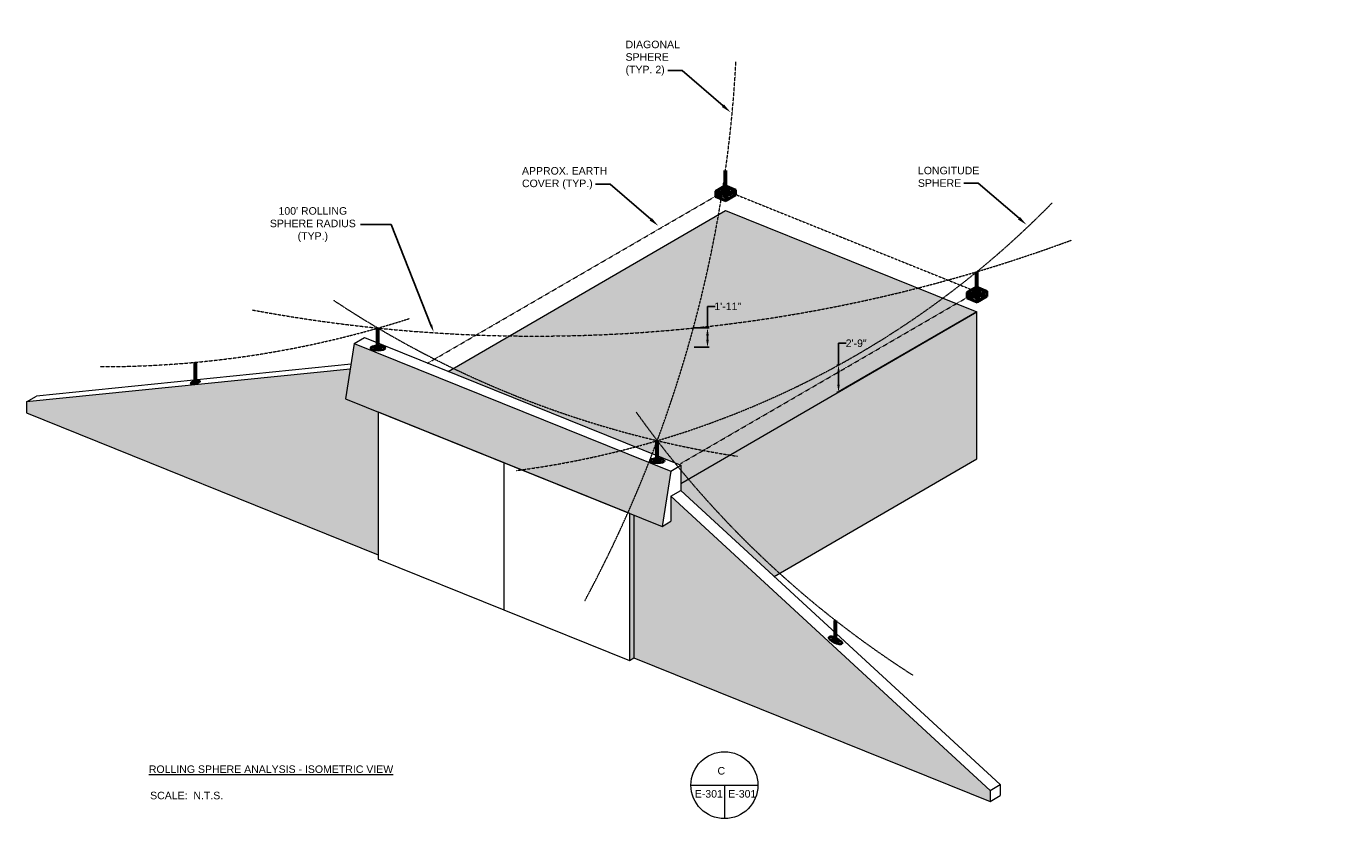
# Model space of a CAD drawing. Header units: inches. Extents: x 96 to 12395, y 835 to 21076.
# Tile 4 of 19: x 1448 to 3024, y 7847 to 8795. Entities that reach past the tile are written whole.
import ezdxf
from ezdxf import colors
from ezdxf.entities.mleader import LeaderData, LeaderLine
from ezdxf.math import Vec2, Vec3

# ---------------------------------------------------------------- set-up
doc = ezdxf.new("R2010")
doc.units = ezdxf.units.IN
doc.header["$MEASUREMENT"] = 0
doc.linetypes.add('DASHED2', pattern=[0.375, 0.25, -0.125])
doc.linetypes.add('HIDDEN2', pattern=[0.1875, 0.125, -0.0625])
for name, color, linetype, lineweight in [('E-ANNO-TEXT', 7, 'Continuous', 18), ('E-ISO-BLDG', 131, 'Continuous', 9), ('E-ISO-LPS', 7, 'DASHED2', 40), ('E-LPS-RSM', 30, 'DASHED2', 18)]:
    doc.layers.add(name, color=color, linetype=linetype, lineweight=lineweight)
doc.styles.get("Standard").update_dxf_attribs({"font": 'arial.ttf'})
doc.dimstyles.get("Standard").update_dxf_attribs({"dimtxt": 0.18, "dimasz": 0.18, "dimexe": 0.18, "dimexo": 0.0625, "dimgap": 0.09, "dimtad": 0, "dimtih": 1, "dimtoh": 1, "dimdec": 4, "dimzin": 0, "dimdsep": 46, "dimtxsty": 'Standard', "dimcen": 0.09, "dimadec": 0, "dimazin": 0, "dimtfac": 1, "dimtdec": 4, "dimtofl": 0, "dimtmove": 0, "dimatfit": 3, "dimfxl": 1, "dimtolj": 1, "dimtzin": 0, "dimarcsym": 0})

# ---------------------------------------------------------------- blocks, each defined once
blk = doc.blocks.new('*D38')
at = {"layer": 'Defpoints', "color": 0, "transparency": 16777216}
for p in [(1492.7, 9544.7), (1934.5, 8429)]:
    blk.add_point(p, dxfattribs=at)
at = {"layer": 'E-ANNO-TEXT', "color": 0, "lineweight": -2, "transparency": 16777216}
for p, q in [((1846.8, 8557.6), (1883.6, 8557.6)), ((1883.6, 8557.6), (1931.2, 8437.4))]:
    blk.add_line(p, q, dxfattribs=at)
at = {"layer": 'E-ANNO-TEXT', "color": 0, "transparency": 16777216}
blk.add_solid([(1932.6, 8437.9), (1929.8, 8436.8), (1934.5, 8429)], dxfattribs=at)
at = {"layer": 'E-ANNO-TEXT', "color": 0, "transparency": 16777216, "insert": (1790, 8557.6), "char_height": 9, "width": 123.999, "attachment_point": 5}
blk.add_mtext("\\A1;100' ROLLING SPHERE RADIUS (TYP.)", dxfattribs=at)
blk = doc.blocks.new('*D39')
at = {"layer": 'Defpoints', "color": 0, "transparency": 16777216}
for p in [(2244.8, 8433.9), (2244.8, 8410.9), (2261.7, 8410.9)]:
    blk.add_point(p, dxfattribs=at)
at = {"layer": 'E-ISO-BLDG', "color": 0, "lineweight": -2, "transparency": 16777216}
for p, q in [((2261.7, 8433.9), (2261.7, 8459.8)), ((2261.7, 8459.8), (2270.7, 8459.8)), ((2245.8, 8433.9), (2263.7, 8433.9)), ((2261.7, 8419.9), (2261.7, 8424.9)), ((2245.8, 8410.9), (2263.7, 8410.9))]:
    blk.add_line(p, q, dxfattribs=at)
at = {"layer": 'E-ISO-BLDG', "color": 0, "transparency": 16777216}
for points in [[(2260.2, 8424.9), (2263.2, 8424.9), (2261.7, 8433.9)], [(2260.2, 8419.9), (2263.2, 8419.9), (2261.7, 8410.9)]]:
    blk.add_solid(points, dxfattribs=at)
at = {"layer": 'E-ISO-BLDG', "color": 0, "transparency": 16777216, "insert": (2285.9, 8459.8), "char_height": 9, "width": 46.171, "attachment_point": 5}
blk.add_mtext('\\A1;1\'-11"', dxfattribs=at)
blk = doc.blocks.new('*D40')
at = {"layer": 'Defpoints', "color": 0, "transparency": 16777216}
for p in [(2418.4, 8389.6), (2418.3, 8357.3), (2418.4, 8357.3)]:
    blk.add_point(p, dxfattribs=at)
at = {"layer": 'E-ISO-BLDG', "color": 0, "lineweight": -2, "transparency": 16777216}
for p, q in [((2418.3, 8389.6), (2418.3, 8415.6)), ((2418.3, 8415.6), (2427.3, 8415.6)), ((2417.4, 8389.6), (2416.3, 8389.6)), ((2418.3, 8366.3), (2418.3, 8380.6)), ((2417.4, 8357.3), (2416.3, 8357.3))]:
    blk.add_line(p, q, dxfattribs=at)
at = {"layer": 'E-ISO-BLDG', "color": 0, "transparency": 16777216}
for points in [[(2416.8, 8380.6), (2419.8, 8380.6), (2418.3, 8389.6)], [(2416.8, 8366.3), (2419.8, 8366.3), (2418.3, 8357.3)]]:
    blk.add_solid(points, dxfattribs=at)
at = {"layer": 'E-ISO-BLDG', "color": 0, "transparency": 16777216, "insert": (2439.4, 8415.6), "char_height": 9, "width": 39.3, "attachment_point": 5}
blk.add_mtext('\\A1;2\'-9"', dxfattribs=at)

msp = doc.modelspace()

# ---------------------------------------------------------------- hatches: boundary and pattern name
at = {"layer": 'E-ISO-BLDG', "transparency": 33554457}
h = msp.add_hatch(color=7, dxfattribs=at)
h.dxf.hatch_style = 1
h.paths.add_polyline_path([(2583.66734, 8453.2505), (2283.22185, 8574.47776), (1951.56237, 8382.00641), (2229.97189, 8269.67048), (2229.97189, 8247.99105)])
h = msp.add_hatch(color=7, dxfattribs=at)
h.dxf.hatch_style = 1
h.paths.add_polyline_path([(2229.97189, 8247.99105), (2229.97189, 8239.67048), (2341.56001, 8136.72479), (2583.66734, 8277.2265), (2583.66734, 8453.2505)])
h.paths.add_polyline_path([(3001.42068, 8057.0316), (3024.36884, 8057.0316), (3024.36884, 8075.57798), (3001.42068, 8075.57798)], flags=9)
h = msp.add_hatch(color=7, dxfattribs=at)
h.dxf.hatch_style = 1
h.paths.add_polyline_path([(1839.51742, 8415.29413), (1829.13853, 8349.27097), (2207.47545, 8196.61516), (2217.85435, 8262.63833)])
h = msp.add_hatch(color=7, dxfattribs=at)
h.dxf.hatch_style = 1
h.paths.add_polyline_path([(1868.08424, 8162.64111), (1868.08424, 8333.55669), (1829.13853, 8349.27097), (1834.72468, 8384.80607), (1447.62224, 8345.38585), (1447.62224, 8332.29404)])
h = msp.add_hatch(color=7, dxfattribs=at)
h.dxf.hatch_style = 1
h.paths.add_polyline_path([(2217.83995, 8232.62997), (2217.83995, 8202.62997), (2207.47545, 8196.61516), (2173.69609, 8210.24485), (2173.69609, 8039.30862), (2599.379, 7867.5491), (2599.379, 7880.64091)])
h = msp.add_hatch(color=7, dxfattribs=at)
h.dxf.hatch_style = 1
h.paths.add_polyline_path([(2173.69609, 8210.24485), (2168.52973, 8212.32943), (2168.52973, 8036.31044), (2173.69609, 8039.30862)])
at = {"layer": 'E-ISO-LPS', "linetype": 'Continuous'}
h = msp.add_hatch(dxfattribs=at)
h.set_pattern_fill('AR-CONC', scale=0.5)
h.set_pattern_definition([(50, (-304.5813, 6719.2548), (3.586301, -0.3137607), [0.375, -4.125]), (355, (-304.5813, 6719.2548), (-0.6937567, 3.7609607), [0.3, -3.3]), (100.45144, (-304.2824, 6719.2286), (2.8925442, 3.4472), [0.318701, -3.5057106]), (46.1842, (-304.5813, 6720.2548), (5.3362067, -0.8275964), [0.5625, -6.1875]), (96.63564, (-304.1366, 6720.186), (4.67331, 4.870593), [0.478052, -5.258569]), (351.18416, (-304.581, 6720.255), (4.67331, 4.870593), [0.45, -4.95]), (21, (-304.0813, 6720.0048), (2.9845353, -2.0130945), [0.375, -4.125]), (326, (-304.0813, 6720.0048), (1.2165767, 3.6257502), [0.3, -3.3]), (71.45144, (-303.8326, 6719.837), (4.201112, 1.6126558), [0.318701, -3.5057106]), (37.5, (-304.5813, 6719.2548), (0.0607993, 1.66446927), [0, -3.26, 0, -3.35, 0, -3.3125]), (7.5, (-304.5813, 6719.2548), (1.3153477, 1.9720586), [0, -1.91, 0, -3.185, 0, -1.2625]), (327.5, (-305.6963, 6719.2548), (2.6691122, -0.11277436), [0, -1.25, 0, -3.9, 0, -5.175]), (317.5, (-306.1963, 6719.2548), (2.9159308, 0.5005249), [0, -1.625, 0, -2.59, 0, -3.675])])
h.paths.add_polyline_path([(2278.10146, 8594.92777), (2271.39291, 8597.63461), (2271.39291, 8591.03461)])
h.paths.add_polyline_path([(2283.63401, 8592.69543), (2278.10146, 8594.92777), (2271.39291, 8591.03461), (2283.63401, 8586.09543)])
h.paths.add_polyline_path([(2295.05079, 8592.72091), (2288.34225, 8595.42775), (2283.63401, 8592.69543), (2283.63401, 8586.09543)])
h.paths.add_polyline_path([(2295.05079, 8599.32091), (2288.34225, 8595.42775), (2295.05079, 8592.72091)])
at = {"layer": 'E-ISO-LPS'}
h = msp.add_hatch(color=7, dxfattribs=at)
h.dxf.hatch_style = 1
edge = h.paths.add_edge_path()
edge.add_ellipse((2283.22185, 8598.47776), major_axis=(2.10152, 0.022), ratio=0.3366627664, start_angle=90, end_angle=180)
edge.add_line((2281.12033, 8598.45576), (2283.22185, 8598.47776))
edge.add_line((2283.22185, 8598.47776), (2283.21444, 8599.18526))
edge = h.paths.add_edge_path()
edge.add_line((2283.22185, 8598.47776), (2281.12033, 8598.45576))
edge.add_ellipse((2283.22185, 8598.47776), major_axis=(2.10152, 0.022), ratio=0.3366627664, start_angle=180, end_angle=270)
edge.add_line((2283.22926, 8597.77026), (2283.22185, 8598.47776))
edge = h.paths.add_edge_path()
edge.add_ellipse((2283.22185, 8598.47776), major_axis=(2.10152, 0.022), ratio=0.3366627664, start_angle=270, end_angle=360)
edge.add_line((2285.32337, 8598.49976), (2283.22185, 8598.47776))
edge.add_line((2283.22185, 8598.47776), (2283.22926, 8597.77026))
edge = h.paths.add_edge_path()
edge.add_ellipse((2283.22185, 8598.47776), major_axis=(2.10152, 0.022), ratio=0.3366627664, start_angle=0, end_angle=89.79804024)
edge.add_line((2283.22185, 8599.18533), (2283.22185, 8598.47776))
edge.add_line((2283.22185, 8598.47776), (2285.32337, 8598.49976))
at = {"layer": 'E-ISO-LPS', "linetype": 'Continuous'}
h = msp.add_hatch(dxfattribs=at)
h.set_pattern_fill('AR-CONC', scale=0.5)
h.set_pattern_definition([(50, (-4.1358, 6598.0275), (3.586301, -0.3137607), [0.375, -4.125]), (355, (-4.1358, 6598.0275), (-0.6937567, 3.7609607), [0.3, -3.3]), (100.45144, (-3.837, 6598.0014), (2.8925442, 3.4472), [0.318701, -3.5057106]), (46.1842, (-4.136, 6599.0275), (5.3362067, -0.8275964), [0.5625, -6.1875]), (96.63564, (-3.691, 6598.9585), (4.67331, 4.870593), [0.478052, -5.258569]), (351.18416, (-4.136, 6599.0275), (4.67331, 4.870593), [0.45, -4.95]), (21, (-3.6358, 6598.7775), (2.9845353, -2.0130945), [0.375, -4.125]), (326, (-3.6358, 6598.7775), (1.2165767, 3.6257502), [0.3, -3.3]), (71.45144, (-3.387, 6598.6097), (4.201112, 1.6126558), [0.318701, -3.5057106]), (37.5, (-4.1358, 6598.0275), (0.0607993, 1.66446927), [0, -3.26, 0, -3.35, 0, -3.3125]), (7.5, (-4.1358, 6598.0275), (1.3153477, 1.9720586), [0, -1.91, 0, -3.185, 0, -1.2625]), (327.5, (-5.2508, 6598.0275), (2.6691122, -0.11277436), [0, -1.25, 0, -3.9, 0, -5.175]), (317.5, (-5.7508, 6598.0275), (2.9159308, 0.5005249), [0, -1.625, 0, -2.59, 0, -3.675])])
h.paths.add_polyline_path([(2578.54694, 8473.70051), (2571.8384, 8476.40735), (2571.8384, 8469.80735)])
h.paths.add_polyline_path([(2584.0795, 8471.46817), (2578.54694, 8473.70051), (2571.8384, 8469.80735), (2584.0795, 8464.86817)])
h.paths.add_polyline_path([(2595.49628, 8471.49365), (2588.78774, 8474.20049), (2584.0795, 8471.46817), (2584.0795, 8464.86817)])
h.paths.add_polyline_path([(2595.49628, 8478.09365), (2588.78774, 8474.20049), (2595.49628, 8471.49365)])
at = {"layer": 'E-ISO-LPS'}
h = msp.add_hatch(color=7, dxfattribs=at)
h.dxf.hatch_style = 1
edge = h.paths.add_edge_path()
edge.add_ellipse((2583.66734, 8477.2505), major_axis=(2.10152, 0.022), ratio=0.3366627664, start_angle=90, end_angle=180)
edge.add_line((2581.56582, 8477.22849), (2583.66734, 8477.2505))
edge.add_line((2583.66734, 8477.2505), (2583.65993, 8477.958))
edge = h.paths.add_edge_path()
edge.add_line((2583.66734, 8477.2505), (2581.56582, 8477.22849))
edge.add_ellipse((2583.66734, 8477.2505), major_axis=(2.10152, 0.022), ratio=0.3366627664, start_angle=180, end_angle=270)
edge.add_line((2583.67475, 8476.54299), (2583.66734, 8477.2505))
edge = h.paths.add_edge_path()
edge.add_ellipse((2583.66734, 8477.2505), major_axis=(2.10152, 0.022), ratio=0.3366627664, start_angle=270, end_angle=360)
edge.add_line((2585.76886, 8477.2725), (2583.66734, 8477.2505))
edge.add_line((2583.66734, 8477.2505), (2583.67475, 8476.54299))
edge = h.paths.add_edge_path()
edge.add_ellipse((2583.66734, 8477.2505), major_axis=(2.10152, 0.022), ratio=0.3366627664, start_angle=0, end_angle=89.79804024)
edge.add_line((2583.66734, 8477.95807), (2583.66734, 8477.2505))
edge.add_line((2583.66734, 8477.2505), (2585.76886, 8477.2725))
at = {"layer": 'E-ISO-LPS', "linetype": 'HIDDEN2'}
h = msp.add_hatch(color=7, dxfattribs=at)
h.dxf.hatch_style = 1
edge = h.paths.add_edge_path()
edge.add_ellipse((1867.85979, 8409.81896), major_axis=(2.10152, 0.022), ratio=0.3366627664, start_angle=141.57870446, end_angle=296.42478784)
edge.add_line((1868.80165, 8409.19517), (1866.20873, 8410.24139))
edge = h.paths.add_edge_path()
edge.add_ellipse((1867.85979, 8409.81896), major_axis=(2.10152, 0.022), ratio=0.3366627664, start_angle=89.79804024, end_angle=141.57870446)
edge.add_line((1866.20873, 8410.24139), (1868.80165, 8409.19517))
edge.add_ellipse((1867.85979, 8409.81896), major_axis=(2.10152, 0.022), ratio=0.3366627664, start_angle=296.42478784, end_angle=337.76542141)
edge.add_arc((1870.31033, 8421.32378), 11.76291, 257.97562755, 267.55171695, ccw=False)
edge.add_line((1867.85979, 8409.81896), (1867.85979, 8410.52654))
edge = h.paths.add_edge_path()
edge.add_ellipse((1867.85979, 8409.81896), major_axis=(2.10152, 0.022), ratio=0.3366627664, start_angle=337.76542141, end_angle=449.79804024)
edge.add_line((1867.85979, 8410.52654), (1867.85979, 8409.81896))
edge.add_arc((1870.31033, 8421.32378), 11.76291, 257.97562755, 267.55171695)
at = {"layer": 'E-ISO-LPS'}
h = msp.add_hatch(color=7, dxfattribs=at)
h.dxf.hatch_style = 1
edge = h.paths.add_edge_path()
edge.add_ellipse((1649.62531, 8368.85416), major_axis=(1.26441, 0.32091), ratio=0.3366627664, start_angle=0, end_angle=360)
h = msp.add_hatch(color=7, dxfattribs=at)
h.dxf.hatch_style = 1
edge = h.paths.add_edge_path()
edge.add_ellipse((2201.65354, 8275.13595), major_axis=(2.10152, 0.022), ratio=0.3366627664, start_angle=89.79804024, end_angle=360)
edge.add_ellipse((2201.65354, 8275.13595), major_axis=(2.10152, 0.022), ratio=0.3366627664, start_angle=0, end_angle=89.79804024)
h = msp.add_hatch(color=7, dxfattribs=at)
h.dxf.hatch_style = 1
edge = h.paths.add_edge_path()
edge.add_ellipse((2414.67544, 8060.15569), major_axis=(1.86395, -0.97085), ratio=0.3366627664, start_angle=0, end_angle=360)

# ---------------------------------------------------------------- linework, layer by layer
at = {"layer": 'E-ANNO-TEXT', "color": 7}
for p, q in [((2241.94179, 7887.01036), (2321.94179, 7887.01036)), ((2281.94179, 7887.01036), (2281.94179, 7847.01036))]:
    msp.add_line(p, q, dxfattribs=at)
msp.add_circle((2281.94179, 7887.01036), 40, dxfattribs=at)
at = {"layer": 'E-ISO-BLDG', "color": 7, "linetype": 'HIDDEN2'}
for p, q in [((1927.16766, 8391.84947), (2277.51346, 8595.16502)), ((2289.3424, 8596.00817), (2577.54679, 8479.72009)), ((2229.55973, 8271.75186), (2577.95895, 8473.93776))]:
    msp.add_line(p, q, dxfattribs=at)
at = {"layer": 'E-ISO-BLDG', "color": 7}
for p, q in [((1951.56237, 8382.00641), (2283.22185, 8574.47776)), ((2283.22185, 8574.47776), (2583.66734, 8453.2505)), ((2229.97189, 8247.99105), (2583.66734, 8453.2505)), ((2583.66734, 8453.2505), (2418.40265, 8357.34274)), ((2583.66734, 8277.2265), (2583.66734, 8453.2505)), ((1839.51742, 8415.29413), (1851.63496, 8422.32628)), ((1839.51742, 8415.29413), (1829.13853, 8349.27097)), ((1447.62224, 8345.38585), (1447.62224, 8332.29404)), ((1829.13853, 8349.27097), (2207.47545, 8196.61516)), ((1447.62224, 8332.29404), (1868.08424, 8162.64111)), ((1868.08424, 8333.55669), (2168.52973, 8212.32943)), ((1868.08424, 8333.55669), (1868.08424, 8157.5377)), ((2018.30699, 8272.94306), (2018.30699, 8096.92407)), ((2217.85435, 8262.63833), (2207.47545, 8196.61516)), ((2217.85435, 8262.63833), (2229.97189, 8269.67048)), ((2229.97189, 8269.67048), (2229.97189, 8239.67048)), ((2341.56001, 8136.72479), (2583.66734, 8277.2265)), ((2217.83995, 8232.62997), (2229.97189, 8239.67048)), ((2217.83995, 8232.62997), (2217.83995, 8202.62997)), ((2168.52973, 8212.32943), (2168.52973, 8036.31044)), ((2207.47545, 8196.61516), (2217.83995, 8202.62997)), ((1868.08424, 8157.5377), (2168.52973, 8036.31044)), ((2168.52973, 8036.31044), (2173.69609, 8039.30862)), ((2173.69609, 8039.30862), (2599.379, 7867.5491)), ((2599.379, 7880.64091), (2611.51094, 7887.68142)), ((2611.51094, 7887.68142), (2611.51094, 7874.5896)), ((2599.379, 7880.64091), (2599.379, 7867.5491)), ((2599.379, 7867.5491), (2611.51094, 7874.5896))]:
    msp.add_line(p, q, dxfattribs=at)
at = {"layer": 'E-ISO-BLDG', "color": 7, "lineweight": 9}
for p, q in [((1851.63496, 8422.32628), (2229.97189, 8269.67048)), ((1839.51742, 8415.29413), (2217.85435, 8262.63833)), ((1835.65096, 8390.69844), (1459.73319, 8352.41418)), ((1834.72468, 8384.80607), (1447.62224, 8345.38585)), ((2217.83995, 8232.62997), (2599.379, 7880.64091)), ((2229.97189, 8239.67048), (2611.51094, 7887.68142)), ((2173.69609, 8210.24485), (2173.69609, 8039.30862))]:
    msp.add_line(p, q, dxfattribs=at)
at = {"layer": 'E-ISO-BLDG', "color": 7, "linetype": 'Continuous'}
msp.add_line((1447.62224, 8345.38585), (1459.73319, 8352.41418), dxfattribs=at)
at = {"layer": 'E-ISO-LPS', "color": 7, "linetype": 'Continuous', "lineweight": 60}
for p, q in [((2283.22185, 8598.47776), (2283.22185, 8622.47776)), ((2583.66734, 8477.2505), (2583.66734, 8501.2505)), ((1867.85979, 8409.81896), (1867.85979, 8433.81896)), ((1649.62531, 8368.85416), (1649.62531, 8392.85416)), ((2201.65354, 8275.13595), (2201.65354, 8299.13595)), ((2414.67544, 8060.15569), (2414.67544, 8084.15569))]:
    msp.add_line(p, q, dxfattribs=at)
at = {"layer": 'E-ISO-LPS', "color": 7, "linetype": 'Continuous'}
for p, q in [((2271.39291, 8597.63461), (2282.8097, 8604.26009)), ((2271.39291, 8597.63461), (2271.39291, 8591.03461)), ((2271.39291, 8597.63461), (2283.63401, 8592.69543)), ((2282.8097, 8604.26009), (2295.05079, 8599.32091)), ((2283.22926, 8597.77026), (2283.21444, 8599.18526)), ((2283.63401, 8592.69543), (2295.05079, 8599.32091)), ((2295.05079, 8599.32091), (2295.05079, 8592.72091)), ((2271.39291, 8591.03461), (2283.63401, 8586.09543)), ((2283.63401, 8586.09543), (2295.05079, 8592.72091)), ((2283.63401, 8592.69543), (2283.63401, 8586.09543)), ((2571.8384, 8476.40735), (2583.25518, 8483.03283)), ((2583.25518, 8483.03283), (2595.49628, 8478.09365)), ((2571.8384, 8476.40735), (2571.8384, 8469.80735)), ((2571.8384, 8476.40735), (2584.0795, 8471.46817)), ((2571.8384, 8469.80735), (2584.0795, 8464.86817)), ((2583.67475, 8476.54299), (2583.65993, 8477.958)), ((2584.0795, 8471.46817), (2595.49628, 8478.09365)), ((2584.0795, 8464.86817), (2595.49628, 8471.49365)), ((2584.0795, 8471.46817), (2584.0795, 8464.86817)), ((2595.49628, 8478.09365), (2595.49628, 8471.49365))]:
    msp.add_line(p, q, dxfattribs=at)
at = {"layer": 'E-ISO-LPS', "color": 7}
for p, q in [((2281.12033, 8598.45576), (2285.32337, 8598.49976)), ((2581.56582, 8477.22849), (2585.76886, 8477.2725))]:
    msp.add_line(p, q, dxfattribs=at)
at = {"layer": 'E-ISO-LPS', "color": 7, "linetype": 'Continuous'}
for centre, major_axis in [((2283.22185, 8598.47776), (8.40607, 0.08801)), ((2283.22185, 8598.47776), (4.20304, 0.04401)), ((2283.22185, 8598.47776), (2.10152, 0.022)), ((2583.66734, 8477.2505), (8.40607, 0.08801)), ((2583.66734, 8477.2505), (4.20304, 0.04401)), ((2583.66734, 8477.2505), (2.10152, 0.022)), ((1867.85979, 8409.81896), (8.40607, 0.08801)), ((1867.85979, 8409.81896), (4.20304, 0.04401)), ((1867.85979, 8409.81896), (2.10152, 0.022)), ((1649.62531, 8368.85416), (5.05763, 1.28366)), ((1649.62531, 8368.85416), (2.52881, 0.64183)), ((1649.62531, 8368.85416), (1.26441, 0.32091)), ((2201.65354, 8275.13595), (8.40607, 0.08801)), ((2201.65354, 8275.13595), (4.20304, 0.04401)), ((2201.65354, 8275.13595), (2.10152, 0.022)), ((2414.67544, 8060.15569), (7.45581, -3.88338)), ((2414.67544, 8060.15569), (3.72791, -1.94169)), ((2414.67544, 8060.15569), (1.86395, -0.97085))]:
    msp.add_ellipse(centre, major_axis=major_axis, ratio=0.3366627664, dxfattribs=at)
at = {"layer": 'E-LPS-RSM', "color": 7}
for centre, radius, start, end in [((761.54167, 8834.38734), 1536.36462, 331.7603248, 356.94190474), ((1891.00219, 9348.3703), 1094.25636, 277.45483431, 315.64674795), ((2056.06716, 10268.91697), 1844.72402, 259.44229022, 290.32358376), ((2478.69466, 9466.71817), 1200, 236.40008979, 261.30989446), ((1538.30654, 9587.67972), 1200, 269.87302002, 287.82202537), ((3153.76166, 9029.54004), 1200, 215.47453818, 237.41238655)]:
    msp.add_arc(centre, radius, start, end, dxfattribs=at)

# ---------------------------------------------------------------- texts
at = {"layer": 'E-ANNO-TEXT', "color": 7, "char_height": 9, "attachment_point": 1}
for s, width, insert in [('DIAGONAL SPHERE (TYP. 2)', 73.5553096, (2163.75884, 8777.55192)), ('APPROX. EARTH COVER (TYP.)', 118.8469718, (2039.95956, 8626.39047)), ('LONGITUDE SPHERE', 82.9899356, (2513.20165, 8626.7636)), ('{\\LROLLING SPHERE ANALYSIS - ISOMETRIC VIEW^I}', 791.9056693, (1594.03339, 7910.65857)), ('C', 36.4664863, (2273.64437, 7908.72473)), ('SCALE:  N.T.S.', 103.0824088, (1595.53309, 7879.17576)), ('E-301', 35.4157189, (2246.51063, 7881.19255)), ('E-301', 35.4157189, (2286.51063, 7881.19255))]:
    msp.add_mtext_dynamic_manual_height_columns(s, width=width, gutter_width=48, heights=[0], dxfattribs=dict(at, insert=insert))

# ---------------------------------------------------------------- dimensions: what is measured, and where the dimension line sits
at = {"layer": 'E-ANNO-TEXT', "color": 7}
dim = msp.add_radius_dim(center=(1492.70311, 9544.71254), mpoint=(1934.5161, 8429.00591), text="100' ROLLING SPHERE RADIUS (TYP.)", dimstyle='Standard', override={"dimtxt": 9, "dimasz": 9, "dimgap": 6}, dxfattribs=at)
dim.commit()
dim.dimension.update_dxf_attribs({"geometry": '*D38', "text_midpoint": (1790.02899, 8557.566), "dimtype": 164})
at = {"layer": 'E-ISO-BLDG', "color": 7}
for base, p1, p2, text, picture, middle in [((2261.73901, 8410.87112), (2244.78238, 8433.87112), (2244.78238, 8410.87112), '1\'-11"', '*D39', (2285.8638, 8459.81289)), ((2418.25671, 8357.34274), (2418.40265, 8389.59727), (2418.40265, 8357.34274), '2\'-9"', '*D40', (2439.38559, 8415.58992))]:
    dim = msp.add_linear_dim(base=base, p1=p1, p2=p2, angle=90, text=text, dimstyle='Standard', override={"dimtxt": 9, "dimasz": 9, "dimexe": 2, "dimexo": 1, "dimdec": 0, "dimlunit": 3}, dxfattribs=at)
    dim.commit()
    dim.dimension.update_dxf_attribs({"geometry": picture, "text_midpoint": middle, "dimtype": 160})

# ---------------------------------------------------------------- leaders
at = {"layer": 'E-ANNO-TEXT', "color": 7}
ml = msp.add_multileader_mtext('Standard', dxfattribs=at)
ml.set_content('', color=7)
ml.set_leader_properties()
ml.build(insert=Vec2(0, 0))
ml.multileader.update_dxf_attribs({"dogleg_length": 0.36, "arrow_head_size": 12, "scale": 48})
ctx = ml.context
ctx.base_point, ctx.scale, ctx.char_height, ctx.arrow_head_size, ctx.landing_gap_size, ctx.plane_origin = Vec3(2205.60204, 8741.82313), 48, 8.64, 12, 4.32, Vec3(2033.30211, 8678.37974)
ctx.text_align_type = 2
notes = []
notes.append((ctx, [(1, (1, 1, 0), (2231.52204, 8741.82313), (-1, 0), 17.28, [(0, [(2289.29963, 8691.83592)], 0, [])])]))
ctx.mtext.insert, ctx.mtext.alignment, ctx.mtext.flow_direction = Vec3(2209.92204, 8746.14313), 3, 5
ml = msp.add_multileader_mtext('Standard', dxfattribs=at)
ml.set_content('', color=7)
ml.set_leader_properties()
ml.build(insert=Vec2(0, 0))
ml.multileader.update_dxf_attribs({"dogleg_length": 0.36, "arrow_head_size": 12, "scale": 48})
ctx = ml.context
ctx.base_point, ctx.scale, ctx.char_height, ctx.arrow_head_size, ctx.landing_gap_size, ctx.plane_origin = Vec3(2119.27972, 8606.01898), 48, 8.64, 12, 4.32, Vec3(1946.97979, 8542.57559)
ctx.text_align_type = 2
notes.append((ctx, [(1, (1, 1, 0), (2145.19972, 8606.01898), (-1, 0), 17.28, [(0, [(2202.97732, 8556.03177)], 0, [])])]))
ctx.mtext.insert, ctx.mtext.alignment, ctx.mtext.flow_direction = Vec3(2123.59972, 8610.33898), 3, 5
ml = msp.add_multileader_mtext('Standard', dxfattribs=at)
ml.set_content('', color=7)
ml.set_leader_properties()
ml.build(insert=Vec2(0, 0))
ml.multileader.update_dxf_attribs({"dogleg_length": 0.36, "arrow_head_size": 12, "scale": 48})
ctx = ml.context
ctx.base_point, ctx.scale, ctx.char_height, ctx.arrow_head_size, ctx.landing_gap_size, ctx.plane_origin = Vec3(2559.39452, 8607.2792), 48, 8.64, 12, 4.32, Vec3(2387.09459, 8543.83581)
ctx.text_align_type = 2
notes.append((ctx, [(1, (1, 1, 0), (2585.31452, 8607.2792), (-1, 0), 17.28, [(0, [(2643.09212, 8557.29198)], 0, [])])]))
ctx.mtext.insert, ctx.mtext.alignment, ctx.mtext.flow_direction = Vec3(2563.71452, 8611.5992), 3, 5
for ctx, leaders in notes:
    for number, flags, end, landing, length, lines in leaders:
        leader = LeaderData()
        leader.index, (leader.has_last_leader_line, leader.has_dogleg_vector, leader.attachment_direction) = number, flags
        leader.last_leader_point, leader.dogleg_vector, leader.dogleg_length = Vec3(end), Vec3(landing), length
        for number, points, colour, breaks in lines:
            line = LeaderLine()
            line.index, line.vertices, line.color, line.breaks = number, Vec3.list(points), colors.encode_raw_color(colour), breaks
            leader.lines.append(line)
        ctx.leaders.append(leader)

doc.saveas('drawing.dxf')
